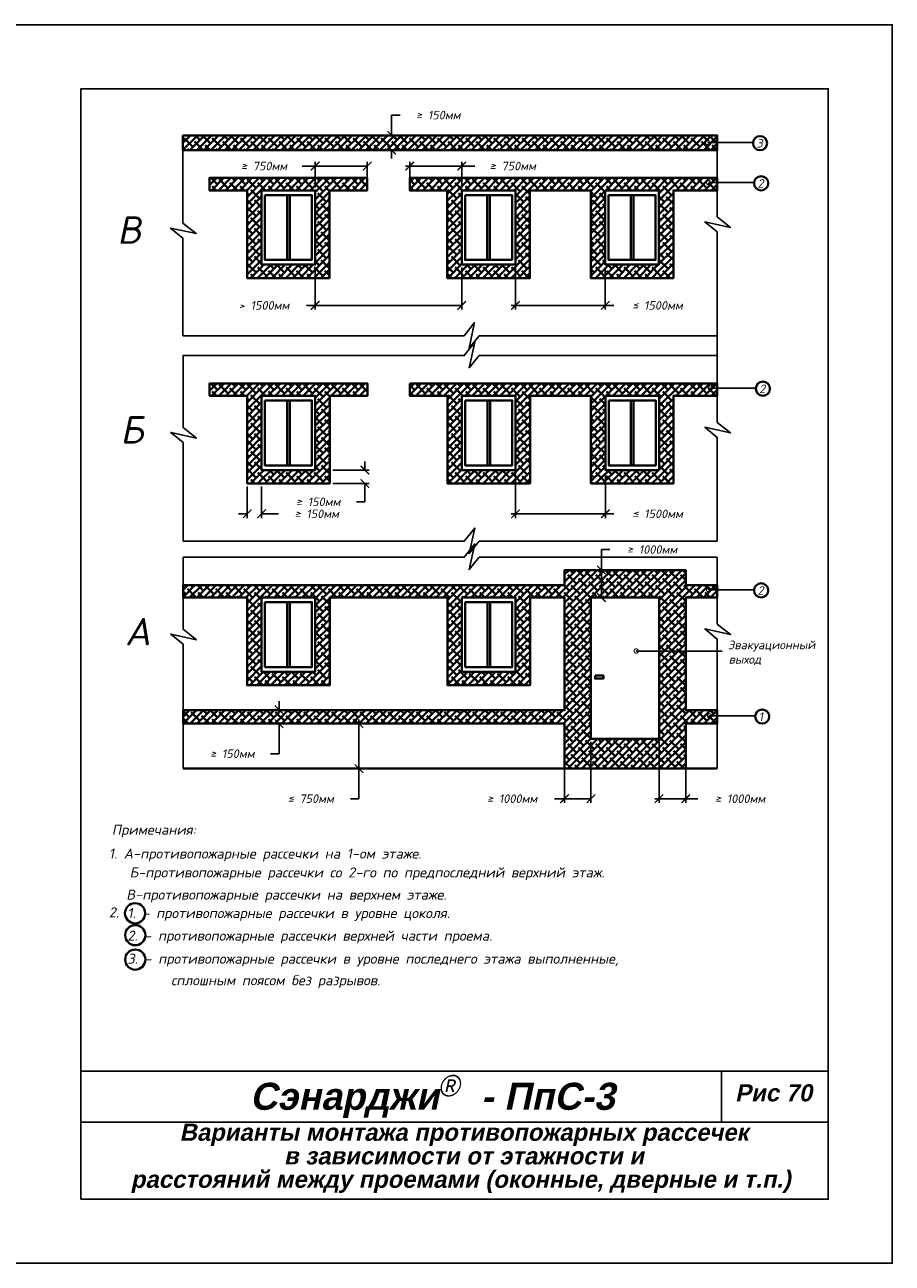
# Model space of a CAD drawing. Header units: inches. Extents: x 47 to 4151, y -1120 to 1902.
# Tile 31 of 93: x 1949 to 2152, y -419 to -129. Entities that reach past the tile are written whole.
import ezdxf

# ---------------------------------------------------------------- set-up
doc = ezdxf.new("R2010")
doc.units = ezdxf.units.IN
doc.header["$LTSCALE"] = 10
doc.header["$MEASUREMENT"] = 0
for name, color, linetype, lineweight in [('c3', 108, 'Continuous', 30), ('dim', 160, 'Continuous', 15), ('Layer1', 108, 'Continuous', 30)]:
    doc.layers.add(name, color=color, linetype=linetype, lineweight=lineweight)
for name, color, linetype in [('DUBEL', 142, 'Continuous'), ('hatch', 240, 'Continuous'), ('ndp', 242, 'Continuous'), ('ramka', 248, 'Continuous')]:
    doc.layers.add(name, color=color, linetype=linetype)
doc.layers.add('list', color=5, linetype='Continuous', plot=False)
doc.styles.add('ndp', font='ARIALBD.TTF', dxfattribs={"oblique": 12})
doc.styles.add('style2', font='romans.shx', dxfattribs={"oblique": 12})
doc.dimstyles.new('1', dxfattribs={"dimtxt": 2, "dimasz": 2, "dimexe": 1, "dimexo": 0.7, "dimgap": 2, "dimtad": 0, "dimtih": 1, "dimtoh": 1, "dimdec": 4, "dimzin": 0, "dimdsep": 46, "dimtxsty": 'style2', "dimblk": 'ARCHTICK', "dimcen": 1.5, "dimdle": 1, "dimadec": 0, "dimazin": 0, "dimtfac": 1, "dimtdec": 4, "dimtofl": 0, "dimtmove": 0, "dimatfit": 2, "dimldrblk": 'DOTSMALL', "dimfxl": 1, "dimtolj": 1, "dimtzin": 0, "dimarcsym": 0})
pattern_1 = [(45, (0, 17.3499), (-0.8244423, 0.8244423), []), (135, (0, 17.3499), (-2.47332694, 0.8244423), [2.9148438, -1.7489063])]
pattern_2 = [(45, (-0.0265, 65.447), (-0.8244423, 0.8244423), []), (135, (-0.0265, 65.447), (-2.47332694, 0.8244423), [2.9148438, -1.7489063])]

# ---------------------------------------------------------------- blocks, each defined once
blk = doc.blocks.new('_ArchTick')
at = {"layer": 'DUBEL', "color": 0, "const_width": 0.15}
blk.add_lwpolyline([(-0.5, -0.5), (0.5, 0.5)], dxfattribs=at)
blk = doc.blocks.new('*D372')
at = {"layer": 'Defpoints', "color": 0, "lineweight": 40}
for p in [(2001.28, -236.23), (2004.65, -236.28), (2004.65, -243.33)]:
    blk.add_point(p, dxfattribs=at)
at = {"layer": 'ndp', "color": 0, "lineweight": -2}
for p, q in [((2001.28, -236.93), (2001.28, -244.33)), ((2004.65, -236.98), (2004.65, -244.33)), ((2001.28, -243.33), (1999.28, -243.33)), ((2004.65, -243.33), (2008.65, -243.33))]:
    blk.add_line(p, q, dxfattribs=at)
at = {"layer": 'ndp', "color": 0, "lineweight": -2, "xscale": 2, "yscale": 2, "zscale": 2}
blk.add_blockref('_ArchTick', (2001.28, -243.33), dxfattribs=at)
at = {"layer": 'ndp', "color": 0, "lineweight": -2, "xscale": 2, "yscale": 2, "zscale": 2, "rotation": 180}
blk.add_blockref('_ArchTick', (2004.65, -243.33), dxfattribs=at)
at = {"layer": 'ndp', "color": 0, "insert": (2017.58, -243.33), "char_height": 2, "attachment_point": 5, "style": 'style2'}
blk.add_mtext('\\A1;{\\fRomanS|b0|i0|c204|p2;≥ 150мм}', dxfattribs=at)
blk = doc.blocks.new('_DotSmall')
at = {"layer": 'DUBEL', "color": 0, "const_width": 0.5}
blk.add_lwpolyline([(-0.0625, 0, 1), (0.0625, 0, 1)], format="xyb", close=True, dxfattribs=at)
blk = doc.blocks.new('*D373')
at = {"layer": 'Defpoints', "color": 0, "lineweight": 40}
for p in [(2064.13, -233.09), (2085.16, -233.09), (2085.16, -243.33)]:
    blk.add_point(p, dxfattribs=at)
at = {"layer": 'ndp', "color": 0, "lineweight": -2}
for p, q in [((2064.13, -233.79), (2064.13, -244.33)), ((2085.16, -233.79), (2085.16, -244.33)), ((2063.13, -243.33), (2085.16, -243.33)), ((2085.16, -243.33), (2087.16, -243.33))]:
    blk.add_line(p, q, dxfattribs=at)
at = {"layer": 'ndp', "color": 0, "lineweight": -2, "xscale": 2, "yscale": 2, "zscale": 2, "rotation": 180}
blk.add_blockref('_ArchTick', (2064.13, -243.33), dxfattribs=at)
at = {"layer": 'ndp', "color": 0, "lineweight": -2, "xscale": 2, "yscale": 2, "zscale": 2}
blk.add_blockref('_ArchTick', (2085.16, -243.33), dxfattribs=at)
at = {"layer": 'ndp', "color": 0, "insert": (2097.41, -243.33), "char_height": 2, "attachment_point": 5, "style": 'style2'}
blk.add_mtext('\\A1;{\\fRomanS|b0|i0|c204|p2;≤ 1500мм}', dxfattribs=at)
blk = doc.blocks.new('*D374')
at = {"layer": 'Defpoints', "color": 0, "lineweight": 40}
for p in [(2017.2, -184.99), (2051.53, -184.99), (2051.53, -194.53)]:
    blk.add_point(p, dxfattribs=at)
at = {"layer": 'ndp', "color": 0, "lineweight": -2}
for p, q in [((2017.2, -185.69), (2017.2, -195.53)), ((2051.53, -185.69), (2051.53, -195.53)), ((2017.2, -194.53), (2015.2, -194.53)), ((2051.53, -194.53), (2016.2, -194.53))]:
    blk.add_line(p, q, dxfattribs=at)
at = {"layer": 'ndp', "color": 0, "lineweight": -2, "xscale": 2, "yscale": 2, "zscale": 2, "rotation": 180}
blk.add_blockref('_ArchTick', (2017.2, -194.53), dxfattribs=at)
at = {"layer": 'ndp', "color": 0, "lineweight": -2, "xscale": 2, "yscale": 2, "zscale": 2}
blk.add_blockref('_ArchTick', (2051.53, -194.53), dxfattribs=at)
at = {"layer": 'ndp', "color": 1, "insert": (2005.24, -194.53), "char_height": 2, "attachment_point": 5, "style": 'style2'}
blk.add_mtext('\\A1;{\\fRomanS|b0|i0|c204|p2;> 1500мм}', dxfattribs=at)
blk = doc.blocks.new('*D375')
at = {"layer": 'Defpoints', "color": 0, "lineweight": 40}
for p in [(2064.1, -184.99), (2085.14, -184.99), (2085.14, -194.53)]:
    blk.add_point(p, dxfattribs=at)
at = {"layer": 'ndp', "color": 0, "lineweight": -2}
for p, q in [((2064.1, -185.69), (2064.1, -195.53)), ((2085.14, -185.69), (2085.14, -195.53)), ((2063.1, -194.53), (2085.14, -194.53)), ((2085.14, -194.53), (2087.14, -194.53))]:
    blk.add_line(p, q, dxfattribs=at)
at = {"layer": 'ndp', "color": 0, "lineweight": -2, "xscale": 2, "yscale": 2, "zscale": 2, "rotation": 180}
blk.add_blockref('_ArchTick', (2064.1, -194.53), dxfattribs=at)
at = {"layer": 'ndp', "color": 0, "lineweight": -2, "xscale": 2, "yscale": 2, "zscale": 2}
blk.add_blockref('_ArchTick', (2085.14, -194.53), dxfattribs=at)
at = {"layer": 'ndp', "color": 0, "insert": (2097.38, -194.53), "char_height": 2, "attachment_point": 5, "style": 'style2'}
blk.add_mtext('\\A1;{\\fRomanS|b0|i0|c204|p2;≤ 1500мм}', dxfattribs=at)
blk = doc.blocks.new('*D376')
at = {"layer": 'Defpoints', "color": 0, "lineweight": 40}
for p in [(2051.53, -161.9), (2039.35, -167.6), (2051.53, -167.6)]:
    blk.add_point(p, dxfattribs=at)
at = {"layer": 'ndp', "color": 0, "lineweight": -2}
for p, q in [((2038.35, -161.9), (2051.53, -161.9)), ((2039.35, -166.9), (2039.35, -160.9)), ((2051.53, -166.9), (2051.53, -160.9)), ((2051.53, -161.9), (2054.56, -161.9))]:
    blk.add_line(p, q, dxfattribs=at)
at = {"layer": 'ndp', "color": 0, "lineweight": -2, "xscale": 2, "yscale": 2, "zscale": 2, "rotation": 180}
blk.add_blockref('_ArchTick', (2039.35, -161.9), dxfattribs=at)
at = {"layer": 'ndp', "color": 0, "lineweight": -2, "xscale": 2, "yscale": 2, "zscale": 2}
blk.add_blockref('_ArchTick', (2051.53, -161.9), dxfattribs=at)
at = {"layer": 'ndp', "color": 1, "insert": (2063.49, -161.9), "char_height": 2, "attachment_point": 5, "style": 'style2'}
blk.add_mtext('\\A1;{\\fRomanS|b0|i0|c204|p2;≥ 750мм}', dxfattribs=at)
blk = doc.blocks.new('*D377')
at = {"layer": 'Defpoints', "color": 0, "lineweight": 40}
for p in [(2029.39, -161.9), (2017.2, -167.6), (2029.39, -167.6)]:
    blk.add_point(p, dxfattribs=at)
at = {"layer": 'ndp', "color": 0, "lineweight": -2}
for p, q in [((2017.2, -161.9), (2014.17, -161.9)), ((2029.39, -161.9), (2016.2, -161.9)), ((2017.2, -166.9), (2017.2, -160.9)), ((2029.39, -166.9), (2029.39, -160.9))]:
    blk.add_line(p, q, dxfattribs=at)
at = {"layer": 'ndp', "color": 0, "lineweight": -2, "xscale": 2, "yscale": 2, "zscale": 2, "rotation": 180}
blk.add_blockref('_ArchTick', (2017.2, -161.9), dxfattribs=at)
at = {"layer": 'ndp', "color": 0, "lineweight": -2, "xscale": 2, "yscale": 2, "zscale": 2}
blk.add_blockref('_ArchTick', (2029.39, -161.9), dxfattribs=at)
at = {"layer": 'ndp', "color": 1, "insert": (2005.24, -161.9), "char_height": 2, "attachment_point": 5, "style": 'style2'}
blk.add_mtext('\\A1;{\\fRomanS|b0|i0|c204|p2;≥ 750мм}', dxfattribs=at)
blk = doc.blocks.new('*D378')
at = {"layer": 'Defpoints', "color": 0, "lineweight": 40}
for p in [(2008.73, -289.19), (2008.73, -292.47), (2008.73, -292.47)]:
    blk.add_point(p, dxfattribs=at)
at = {"layer": 'dim', "color": 0, "lineweight": -2}
for p, q in [((2008.03, -289.19), (2007.73, -289.19)), ((2008.73, -289.19), (2008.73, -287.19)), ((2008.03, -292.47), (2007.73, -292.47)), ((2008.73, -292.47), (2008.73, -299.51)), ((2008.73, -299.51), (2006.73, -299.51))]:
    blk.add_line(p, q, dxfattribs=at)
at = {"layer": 'dim', "color": 0, "lineweight": -2, "xscale": 2, "yscale": 2, "zscale": 2}
for p, rotation in [((2008.73, -289.19), 270), ((2008.73, -292.47), 90)]:
    blk.add_blockref('_ArchTick', p, dxfattribs=dict(at, rotation=rotation))
at = {"layer": 'dim', "color": 0, "insert": (1997.8, -299.51), "char_height": 2, "attachment_point": 5, "style": 'style2'}
blk.add_mtext('\\A1;{\\fRomanS|b0|i0|c204|p2;≥ 150мм}', dxfattribs=at)
blk = doc.blocks.new('*D379')
at = {"layer": 'Defpoints', "color": 0, "lineweight": 40}
for p in [(2020.61, -233.09), (2020.61, -236.23), (2028.84, -236.23)]:
    blk.add_point(p, dxfattribs=at)
at = {"layer": 'dim', "color": 0, "lineweight": -2}
for p, q in [((2028.84, -233.09), (2028.84, -231.09)), ((2021.31, -233.09), (2029.84, -233.09)), ((2021.31, -236.23), (2029.84, -236.23)), ((2028.84, -236.23), (2028.84, -240.53)), ((2028.84, -240.53), (2026.84, -240.53))]:
    blk.add_line(p, q, dxfattribs=at)
at = {"layer": 'dim', "color": 0, "lineweight": -2, "xscale": 2, "yscale": 2, "zscale": 2}
for p, rotation in [((2028.84, -233.09), 270), ((2028.84, -236.23), 90)]:
    blk.add_blockref('_ArchTick', p, dxfattribs=dict(at, rotation=rotation))
at = {"layer": 'dim', "color": 0, "insert": (2017.91, -240.53), "char_height": 2, "attachment_point": 5, "style": 'style2'}
blk.add_mtext('\\A1;{\\fRomanS|b0|i0|c204|p2;≥ 150мм}', dxfattribs=at)
blk = doc.blocks.new('*D380')
at = {"layer": 'Defpoints', "color": 0, "lineweight": 40}
for p in [(1986.23, -154.71), (1986.23, -158.17), (2035.11, -158.17)]:
    blk.add_point(p, dxfattribs=at)
at = {"layer": 'dim', "color": 0, "lineweight": -2}
for p, q in [((2035.11, -154.71), (2035.11, -149.98)), ((2035.11, -149.98), (2037.11, -149.98)), ((1986.93, -154.71), (2036.11, -154.71)), ((1986.93, -158.17), (2036.11, -158.17)), ((2035.11, -158.17), (2035.11, -160.17))]:
    blk.add_line(p, q, dxfattribs=at)
at = {"layer": 'dim', "color": 0, "lineweight": -2, "xscale": 2, "yscale": 2, "zscale": 2}
for p, rotation in [((2035.11, -154.71), 270), ((2035.11, -158.17), 90)]:
    blk.add_blockref('_ArchTick', p, dxfattribs=dict(at, rotation=rotation))
at = {"layer": 'dim', "color": 0, "insert": (2046.04, -149.98), "char_height": 2, "attachment_point": 5, "style": 'style2'}
blk.add_mtext('\\A1;{\\fRomanS|b0|i0|c204|p2;≥ 150мм}', dxfattribs=at)
blk = doc.blocks.new('*D381')
at = {"layer": 'Defpoints', "color": 0, "lineweight": 40}
for p in [(2034.04, -292.47), (2027.46, -303), (2034.04, -303)]:
    blk.add_point(p, dxfattribs=at)
at = {"layer": 'dim', "color": 0, "lineweight": -2}
for p, q in [((2033.34, -292.47), (2026.46, -292.47)), ((2027.46, -291.47), (2027.46, -303)), ((2033.34, -303), (2026.46, -303)), ((2027.46, -303), (2027.46, -310.04)), ((2027.46, -310.04), (2025.46, -310.04))]:
    blk.add_line(p, q, dxfattribs=at)
at = {"layer": 'dim', "color": 0, "lineweight": -2, "xscale": 2, "yscale": 2, "zscale": 2}
for p, rotation in [((2027.46, -292.47), 90), ((2027.46, -303), 270)]:
    blk.add_blockref('_ArchTick', p, dxfattribs=dict(at, rotation=rotation))
at = {"layer": 'dim', "color": 0, "insert": (2016.17, -310.04), "char_height": 2, "attachment_point": 5, "style": 'style2'}
blk.add_mtext('\\A1;{\\fRomanS|b0|i0|c204|p2;≤ 750мм}', dxfattribs=at)
blk = doc.blocks.new('*D382')
at = {"layer": 'Defpoints', "color": 0, "lineweight": 40}
for p in [(2075.59, -292.47), (2081.78, -296.06), (2081.78, -310.04)]:
    blk.add_point(p, dxfattribs=at)
at = {"layer": 'ndp', "color": 0, "lineweight": -2}
for p, q in [((2075.59, -293.17), (2075.59, -311.04)), ((2081.78, -296.76), (2081.78, -311.04)), ((2075.59, -310.04), (2073.24, -310.04)), ((2081.78, -310.04), (2074.59, -310.04))]:
    blk.add_line(p, q, dxfattribs=at)
at = {"layer": 'ndp', "color": 0, "lineweight": -2, "xscale": 2, "yscale": 2, "zscale": 2, "rotation": 180}
blk.add_blockref('_ArchTick', (2075.59, -310.04), dxfattribs=at)
at = {"layer": 'ndp', "color": 0, "lineweight": -2, "xscale": 2, "yscale": 2, "zscale": 2}
blk.add_blockref('_ArchTick', (2081.78, -310.04), dxfattribs=at)
at = {"layer": 'ndp', "color": 0, "insert": (2063.34, -310.04), "char_height": 2, "attachment_point": 5, "style": 'style2'}
blk.add_mtext('\\A1;{\\fRomanS|b0|i0|c204|p2;≥ 1000мм}', dxfattribs=at)
blk = doc.blocks.new('*D383')
at = {"layer": 'Defpoints', "color": 0, "lineweight": 40}
for p in [(2103.99, -292.47), (2097.73, -296.06), (2103.99, -310.04)]:
    blk.add_point(p, dxfattribs=at)
at = {"layer": 'ndp', "color": 0, "lineweight": -2}
for p, q in [((2103.99, -293.17), (2103.99, -311.04)), ((2097.73, -296.76), (2097.73, -311.04)), ((2096.73, -310.04), (2103.99, -310.04)), ((2103.99, -310.04), (2106.83, -310.04))]:
    blk.add_line(p, q, dxfattribs=at)
at = {"layer": 'ndp', "color": 0, "lineweight": -2, "xscale": 2, "yscale": 2, "zscale": 2, "rotation": 180}
blk.add_blockref('_ArchTick', (2097.73, -310.04), dxfattribs=at)
at = {"layer": 'ndp', "color": 0, "lineweight": -2, "xscale": 2, "yscale": 2, "zscale": 2}
blk.add_blockref('_ArchTick', (2103.99, -310.04), dxfattribs=at)
at = {"layer": 'ndp', "color": 0, "insert": (2116.73, -310.04), "char_height": 2, "attachment_point": 5, "style": 'style2'}
blk.add_mtext('\\A1;{\\fRomanS|b0|i0|c204|p2;≥ 1000мм}', dxfattribs=at)
blk = doc.blocks.new('*D384')
at = {"layer": 'Defpoints', "color": 0, "lineweight": 40}
for p in [(2103.99, -256.5), (2084.22, -262.93), (2085.18, -262.93)]:
    blk.add_point(p, dxfattribs=at)
at = {"layer": 'dim', "color": 0, "lineweight": -2}
for p, q in [((2084.22, -256.5), (2084.22, -251.7)), ((2084.22, -251.7), (2086.22, -251.7)), ((2103.29, -256.5), (2083.22, -256.5)), ((2084.22, -262.93), (2084.22, -255.5)), ((2084.48, -262.93), (2083.22, -262.93))]:
    blk.add_line(p, q, dxfattribs=at)
at = {"layer": 'dim', "color": 0, "lineweight": -2, "xscale": 2, "yscale": 2, "zscale": 2}
for p, rotation in [((2084.22, -256.5), 90), ((2084.22, -262.93), 270)]:
    blk.add_blockref('_ArchTick', p, dxfattribs=dict(at, rotation=rotation))
at = {"layer": 'dim', "color": 0, "insert": (2096.12, -251.7), "char_height": 2, "attachment_point": 5, "style": 'style2'}
blk.add_mtext('\\A1;{\\fRomanS|b0|i0|c204|p2;≥ 1000мм}', dxfattribs=at)

msp = doc.modelspace()

# ---------------------------------------------------------------- hatches: boundary and pattern name
at = {"layer": 'hatch', "lineweight": 40}
h = msp.add_hatch(dxfattribs=at)
h.set_pattern_fill('ANSI38', color=1, scale=9.3275, style=0)
h.set_pattern_definition(pattern_1)
h.paths.add_polyline_path([(1986.233338, -154.714486), (1986.233343, -158.170868), (2111.346789, -158.170868), (2111.346789, -154.714486)])
h = msp.add_hatch(dxfattribs=at)
h.set_pattern_fill('ANSI38', color=1, scale=9.3275, style=0)
h.set_pattern_definition(pattern_2)
h.paths.add_polyline_path([(1992.451949, -164.695414), (1992.451949, -167.595211), (2001.242892, -167.595211), (2001.242892, -188.13545), (2004.639887, -188.13545), (2004.639887, -164.695414)])
h.paths.add_polyline_path([(2004.639887, -164.695414), (2004.627626, -167.595211), (2017.199501, -167.595211), (2017.199501, -184.993998), (2004.627626, -184.993998), (2004.639887, -188.13545), (2020.584236, -188.13545), (2020.584236, -167.595211), (2029.390158, -167.595211), (2029.390158, -164.695414)])
h = msp.add_hatch(dxfattribs=at)
h.set_pattern_fill('ANSI38', color=1, scale=9.3275, style=0)
h.set_pattern_definition(pattern_2)
h.paths.add_polyline_path([(2039.339735, -164.695414), (2039.339735, -167.595211), (2048.145657, -167.595211), (2048.145657, -188.13545), (2067.487002, -188.13545), (2067.487002, -184.957255), (2051.530387, -184.957255), (2051.530387, -167.595211), (2064.102262, -167.595211), (2064.102267, -184.957255), (2067.487002, -184.957255), (2067.487002, -167.595211), (2081.751244, -167.595211), (2081.751244, -188.13545), (2085.106266, -188.13545), (2085.135974, -167.595211), (2097.707854, -167.595211), (2097.707854, -188.13545), (2101.092589, -188.13545), (2101.092589, -167.595211), (2111.346789, -167.595211), (2111.346789, -164.695414)])
h.paths.add_polyline_path([(2085.106266, -188.13545), (2085.135979, -184.993998), (2097.707849, -184.993998), (2097.707849, -188.13545)], flags=17)
h = msp.add_hatch(dxfattribs=at)
h.set_pattern_fill('ANSI38', color=1, scale=9.3275, style=0)
h.set_pattern_definition(pattern_1)
h.paths.add_polyline_path([(1992.478472, -212.792467), (1992.478472, -215.692264), (2001.269415, -215.692264), (2001.269415, -236.232504), (2004.66641, -236.232504), (2004.66641, -212.792467)])
h.paths.add_polyline_path([(2004.66641, -212.792467), (2004.65415, -215.692264), (2017.226025, -215.692264), (2017.226025, -233.091051), (2004.65415, -233.091051), (2004.66641, -236.232504), (2020.61076, -236.232504), (2020.61076, -215.692264), (2029.416682, -215.692264), (2029.416682, -212.792467)])
h = msp.add_hatch(dxfattribs=at)
h.set_pattern_fill('ANSI38', color=1, scale=9.3275, style=0)
h.set_pattern_definition(pattern_1)
h.paths.add_polyline_path([(2039.366258, -212.792467), (2039.366258, -215.692264), (2048.172181, -215.692264), (2048.172181, -236.232504), (2067.513525, -236.232504), (2067.513525, -233.054309), (2051.556911, -233.054309), (2051.556911, -215.692264), (2064.128786, -215.692264), (2064.12879, -233.054309), (2067.513525, -233.054309), (2067.513525, -215.692264), (2081.777768, -215.692264), (2081.777768, -236.232504), (2085.13279, -236.232504), (2085.162498, -215.692264), (2097.734377, -215.692264), (2097.734377, -236.232504), (2101.119112, -236.232504), (2101.119112, -215.692264), (2111.373312, -215.692264), (2111.373312, -212.792467)])
h.paths.add_polyline_path([(2085.13279, -236.232504), (2085.162502, -233.091051), (2097.734373, -233.091051), (2097.734373, -236.232504)], flags=17)
h = msp.add_hatch(dxfattribs=at)
h.set_pattern_fill('ANSI38', color=1, scale=9.3275, style=0)
h.paths.add_polyline_path([(1986.259866, -260.027786), (2075.593212, -260.027786), (2075.593212, -256.496809), (2103.986823, -256.496809), (2103.986823, -260.027786), (2111.373317, -260.027786), (2111.373312, -262.927583), (2103.986823, -262.927583), (2103.986823, -289.325267), (2111.373314, -289.325267), (2111.373313, -292.466719), (2103.986823, -292.466719), (2103.986823, -302.995332), (2097.734382, -302.995332), (2097.734382, -262.927583), (2067.513525, -262.927583), (2067.513525, -283.467822), (2048.172181, -283.467822), (2048.172181, -262.927583), (2051.556911, -262.927583), (2051.556911, -280.32637), (2064.128786, -280.32637), (2064.128786, -262.927583), (2020.61076, -262.927583), (2020.61076, -283.467822), (2001.269415, -283.467822), (2001.269415, -262.927583), (2004.654145, -262.927583), (2004.654145, -280.32637), (2017.22602, -280.32637), (2017.22602, -262.927583), (1986.259866, -262.927583)])
h = msp.add_hatch(dxfattribs=at)
h.set_pattern_fill('ANSI38', color=1, scale=9.3275, style=0)
h.paths.add_polyline_path([(1986.259863, -289.325267), (2075.593212, -289.325267), (2075.593212, -262.927583), (2081.777772, -262.927583), (2081.777772, -296.057041), (2097.734382, -296.057041), (2097.734382, -302.995332), (2075.593212, -302.995332), (2075.593212, -292.466719), (1986.259863, -292.466719)])

# ---------------------------------------------------------------- linework, layer by layer
at = {"layer": 'c3', "color": 1, "lineweight": 40}
msp.add_lwpolyline([(1986.259866, -260.027786), (2075.593212, -260.027786), (2075.593212, -256.496809), (2103.986823, -256.496809), (2103.986823, -260.027786), (2111.373317, -260.027786), (2111.373312, -262.927583), (2103.986823, -262.927583), (2103.986823, -289.325267), (2111.373313, -289.325267), (2111.373313, -292.466719), (2103.986823, -292.466719), (2103.986823, -302.995332), (2075.593212, -302.995332), (2075.593212, -292.466719), (1986.259863, -292.466719), (1986.259863, -289.325267), (2075.593212, -289.325267), (2075.593212, -262.927583), (2067.513525, -262.927583), (2067.513525, -283.467822), (2048.172181, -283.467822), (2048.172181, -262.927583), (2020.61076, -262.927583), (2020.61076, -283.467822), (2001.269415, -283.467822), (2001.269415, -262.927583), (1986.259866, -262.927583), (1986.259866, -260.027786)], dxfattribs=at)
at = {"layer": 'hatch', "color": 1, "lineweight": 40}
for p, q in [((1986.233338, -154.714486), (2111.346789, -154.714486)), ((1986.233343, -158.170868), (2111.346793, -158.170868)), ((2075.593212, -256.496809), (2103.986823, -256.496809)), ((1986.259861, -302.995332), (2111.373312, -302.995332))]:
    msp.add_line(p, q, dxfattribs=at)
at = {"layer": 'hatch'}
for points in [[(1986.233338, -154.714486), (1986.233338, -175.276485), (1989.348012, -177.731217), (1983.346999, -176.419056), (1986.233338, -178.791037), (1986.233338, -201.681299)], [(2111.346789, -154.714486), (2111.346793, -173.831315), (2114.461467, -176.286047), (2108.460455, -174.973886), (2111.346793, -177.345867), (2111.346793, -204.809291)], [(1986.233338, -201.681299), (2052.090304, -201.681299), (2054.545036, -198.566626), (2053.232875, -204.567638), (2055.604856, -201.681299), (2111.373317, -201.681299)], [(2111.373317, -201.676571), (2111.373317, -221.928369), (2114.48799, -224.383101), (2108.486978, -223.07094), (2111.373317, -225.442921), (2111.373317, -249.778353)], [(1986.233338, -206.267921), (2052.116827, -206.267921), (2054.571559, -203.153248), (2053.259398, -209.15426), (2055.631379, -206.267921), (2111.373317, -206.267921)], [(1986.259866, -206.267921), (1986.259866, -223.136618), (1989.37454, -225.591351), (1983.373527, -224.279189), (1986.259866, -226.651171), (1986.259866, -249.778353)], [(1986.259866, -249.778353), (2052.116827, -249.778353), (2054.571559, -246.663679), (2053.259398, -252.664691), (2055.631379, -249.778353), (2111.373317, -249.778353)], [(1986.259866, -253.50324), (2052.116827, -253.50324), (2054.571559, -250.388567), (2053.259398, -256.389579), (2055.631379, -253.50324), (2111.373317, -253.50324)], [(1986.259866, -253.50324), (1986.259866, -270.371937), (1989.37454, -272.82667), (1983.373527, -271.514508), (1986.259866, -273.88649), (1986.259861, -302.995332)], [(2111.373317, -253.50324), (2111.373317, -269.163687), (2114.48799, -271.61842), (2108.486978, -270.306258), (2111.373317, -272.67824), (2111.373312, -302.995332)]]:
    msp.add_lwpolyline(points, dxfattribs=at)
at = {"layer": 'hatch', "color": 1, "lineweight": 40}
for points in [[(1986.233338, -154.714486), (1986.233343, -158.170868), (2111.346789, -158.170868), (2111.346789, -154.714486), (1986.233338, -154.714486)], [(1992.451949, -164.695414), (1992.451949, -167.595211), (2001.242892, -167.595211), (2001.257871, -188.13545), (2020.584236, -188.13545), (2020.584236, -167.595211), (2029.390158, -167.595211), (2029.390158, -164.695414), (1992.451949, -164.695414)], [(1992.478472, -212.792467), (1992.478472, -215.692264), (2001.269415, -215.692264), (2001.284394, -236.232504), (2020.61076, -236.232504), (2020.61076, -215.692264), (2029.416682, -215.692264), (2029.416682, -212.792467), (1992.478472, -212.792467)]]:
    msp.add_lwpolyline(points, dxfattribs=at)
for points in [[(2017.199501, -167.595211), (2004.627626, -167.595211), (2004.627626, -184.993998), (2017.199501, -184.993998)], [(2005.42027, -168.692186), (2016.406858, -168.692186), (2016.406858, -183.897022), (2005.42027, -183.897022)], [(2017.226025, -215.692264), (2004.65415, -215.692264), (2004.65415, -233.091051), (2017.226025, -233.091051)], [(2005.446794, -216.78924), (2016.433381, -216.78924), (2016.433381, -231.994076), (2005.446794, -231.994076)], [(2081.777772, -262.927583), (2097.734382, -262.927583), (2097.734382, -296.057041), (2081.777772, -296.057041)], [(2082.755191, -281.232644), (2084.711908, -281.232644), (2084.711908, -281.92663), (2082.755191, -281.92663)]]:
    msp.add_lwpolyline(points, close=True, dxfattribs=at)
for centre in [(2121.393189, -156.546833), (2121.646115, -165.936258), (2122.053005, -214.033311), (2121.643193, -261.268627), (2121.893198, -290.807763)]:
    msp.add_circle(centre, 1.658953, dxfattribs=at)
at = {"layer": 'Layer1', "color": 1, "lineweight": 40}
for p, q in [((2010.610577, -168.692186), (2010.610577, -183.897022)), ((2011.234269, -183.897022), (2011.234269, -168.692186)), ((2057.513338, -168.692186), (2057.513338, -183.897022)), ((2058.13703, -183.897022), (2058.13703, -168.692186)), ((2091.118925, -168.692186), (2091.118925, -183.897022)), ((2091.742617, -183.897022), (2091.742617, -168.692186)), ((2011.234269, -176.294604), (2011.234269, -183.897022)), ((2058.13703, -176.294604), (2058.13703, -183.897022)), ((2091.742617, -176.294604), (2091.742617, -183.897022)), ((2010.6371, -216.78924), (2010.6371, -231.994076)), ((2011.260793, -231.994076), (2011.260793, -216.78924)), ((2057.539861, -216.78924), (2057.539861, -231.994076)), ((2058.163553, -231.994076), (2058.163553, -216.78924)), ((2091.145448, -216.78924), (2091.145448, -231.994076)), ((2091.76914, -231.994076), (2091.76914, -216.78924)), ((2011.260793, -224.391658), (2011.260793, -231.994076)), ((2058.163553, -224.391658), (2058.163553, -231.994076)), ((2091.76914, -224.391658), (2091.76914, -231.994076)), ((2010.637096, -264.024559), (2010.637096, -279.229394)), ((2011.260788, -279.229394), (2011.260788, -264.024559)), ((2057.539861, -264.024559), (2057.539861, -279.229394)), ((2058.163553, -279.229394), (2058.163553, -264.024559)), ((2011.260788, -271.626976), (2011.260788, -279.229394)), ((2058.163553, -271.626976), (2058.163553, -279.229394))]:
    msp.add_line(p, q, dxfattribs=at)
for points in [[(1992.451949, -164.695414), (1992.451949, -167.595211), (2001.242892, -167.595211), (2001.257871, -188.13545), (2020.584236, -188.13545), (2020.584236, -167.595211), (2029.390158, -167.595211), (2029.390158, -164.695414), (1992.451949, -164.695414)], [(2039.339735, -164.695414), (2039.339735, -167.595211), (2048.145657, -167.595211), (2048.145657, -188.13545), (2067.487002, -188.13545), (2067.487002, -167.595211), (2081.751244, -167.595211), (2081.751244, -188.13545), (2101.092589, -188.13545), (2101.092589, -167.595211), (2111.346789, -167.595211), (2111.346793, -164.695414), (2039.339735, -164.695414)], [(2052.323031, -168.692186), (2063.309618, -168.692186), (2063.309618, -183.897022), (2052.323031, -183.897022), (2052.323031, -168.692186)], [(2085.928618, -168.692186), (2096.915205, -168.692186), (2096.915205, -183.897022), (2085.928618, -183.897022), (2085.928618, -168.692186)], [(1992.478472, -212.792467), (1992.478472, -215.692264), (2001.269415, -215.692264), (2001.284394, -236.232504), (2020.61076, -236.232504), (2020.61076, -215.692264), (2029.416682, -215.692264), (2029.416682, -212.792467), (1992.478472, -212.792467)], [(2039.366258, -212.792467), (2039.366258, -215.692264), (2048.172181, -215.692264), (2048.172181, -236.232504), (2067.513525, -236.232504), (2067.513525, -215.692264), (2081.777768, -215.692264), (2081.777768, -236.232504), (2101.119112, -236.232504), (2101.119112, -215.692264), (2111.373312, -215.692264), (2111.373317, -212.792467), (2039.366258, -212.792467)], [(2052.349554, -216.78924), (2063.336142, -216.78924), (2063.336142, -231.994076), (2052.349554, -231.994076), (2052.349554, -216.78924)], [(2085.955141, -216.78924), (2096.941729, -216.78924), (2096.941729, -231.994076), (2085.955141, -231.994076), (2085.955141, -216.78924)], [(2005.446789, -264.024559), (2016.433376, -264.024559), (2016.433376, -279.229394), (2005.446789, -279.229394), (2005.446789, -264.024559)], [(2052.349554, -264.024559), (2063.336142, -264.024559), (2063.336142, -279.229394), (2052.349554, -279.229394), (2052.349554, -264.024559)]]:
    msp.add_lwpolyline(points, dxfattribs=at)
for points in [[(2004.627626, -167.595211), (2017.199501, -167.595211), (2017.199501, -184.993998), (2004.627626, -184.993998)], [(2051.530387, -167.595211), (2064.102262, -167.595211), (2064.102262, -184.993998), (2051.530387, -184.993998)], [(2051.530392, -167.595211), (2064.102267, -167.595211), (2064.102267, -184.993998), (2051.530392, -184.993998)], [(2085.135974, -167.595211), (2097.707849, -167.595211), (2097.707849, -184.993998), (2085.135974, -184.993998)], [(2085.135979, -167.595211), (2097.707854, -167.595211), (2097.707854, -184.993998), (2085.135979, -184.993998)], [(2004.65415, -215.692264), (2017.226025, -215.692264), (2017.226025, -233.091051), (2004.65415, -233.091051)], [(2051.556911, -215.692264), (2064.128786, -215.692264), (2064.128786, -233.091051), (2051.556911, -233.091051)], [(2051.556915, -215.692264), (2064.12879, -215.692264), (2064.12879, -233.091051), (2051.556915, -233.091051)], [(2085.162498, -215.692264), (2097.734373, -215.692264), (2097.734373, -233.091051), (2085.162498, -233.091051)], [(2085.162502, -215.692264), (2097.734377, -215.692264), (2097.734377, -233.091051), (2085.162502, -233.091051)], [(2004.654145, -262.927583), (2017.22602, -262.927583), (2017.22602, -280.32637), (2004.654145, -280.32637)], [(2051.556911, -262.927583), (2064.128786, -262.927583), (2064.128786, -280.32637), (2051.556911, -280.32637)]]:
    msp.add_lwpolyline(points, close=True, dxfattribs=at)
for centre in [(1975.024563, -336.873587), (1975.069354, -342.005136), (1975.069354, -347.721914)]:
    msp.add_circle(centre, 2.364978, dxfattribs=at)
at = {"layer": 'list'}
msp.add_lwpolyline([(1942.340119, -418.822073), (2152.340119, -418.822073), (2152.340119, -128.822073), (1942.340119, -128.822073)], close=True, dxfattribs=at)
at = {"layer": 'ramka'}
for p, q in [((2137.340119, -373.822073), (1962.340119, -373.822073)), ((2112.340119, -373.822073), (2112.340119, -385.822073)), ((2137.340119, -385.822073), (1962.340119, -385.822073))]:
    msp.add_line(p, q, dxfattribs=at)
msp.add_lwpolyline([(1962.340119, -403.822073), (2137.340119, -403.822073), (2137.340119, -143.822073), (1962.340119, -143.822073)], close=True, dxfattribs=at)

# ---------------------------------------------------------------- texts
at = {"layer": 'dim', "color": 160, "char_height": 6.4282148, "width": 9.76187766, "attachment_point": 1, "style": 'style2'}
for s, insert in [('{\\C1;B}', (1970.847402, -173.689466)), ('{\\C1;Б}', (1971.544182, -220.445723)), ('{\\C1;A}', (1972.641863, -267.715441))]:
    msp.add_mtext(s, dxfattribs=dict(at, insert=insert))
at = {"layer": 'ndp', "oblique": 12}
for s, height, style, p in [('Примечания:', 2.34619952, 'style2', (1969.586091, -318.485224)), ('1. A-противопожарные рассечки на 1-ом этаже.', 2.34619952, 'style2', (1968.87921, -324.067556)), ('Б-противопожарные рассечки со 2-го по предпоследний верхний этаж.', 2.34619952, 'style2', (1973.745706, -328.485016)), ('B-противопожарные рассечки на верхнем этаже.', 2.34619952, 'style2', (1972.965787, -333.682029)), ('2.', 2.3461995, 'style2', (1968.87921, -337.839638)), ('1. - противопожарные рассечки в уровне цоколя.', 2.34619952, 'style2', (1973.232525, -338.007624)), ('2. - противопожарные рассечки верхней части проема.', 2.34619952, 'style2', (1973.232525, -343.29148)), ('3. - противопожарные рассечки в уровне последнего этажа выполненные,', 2.34619952, 'style2', (1973.232525, -348.684667)), ('сплошным поясом без разрывов.', 2.34619952, 'style2', (1983.459656, -353.737545)), ('Сэнарджи    - ПпС-3 ', 6.33260053, 'ndp', (2001.916788, -382.897735)), ('Рис 70 ', 4, 'ndp', (2115.543499, -380.920021)), ('Варианты монтажа противопожарных рассечек', 4, 'ndp', (1985.444653, -390.153433)), ('в зависимости от этажности и', 4, 'ndp', (2009.882429, -395.68402)), (' расстояний между проемами (оконные, дверные и т.п.)', 4, 'ndp', (1972.445829, -401.162582))]:
    msp.add_text(s, height=height, dxfattribs=dict(at, style=style)).set_placement(p)
at = {"layer": 'ndp', "style": 'style2'}
for s, insert, char_height, attachment_point in [('3', (2120.552575, -156.571958), 2, 4), ('2', (2120.805501, -165.961384), 2, 4), ('2', (2121.212391, -214.058437), 2, 4), ('2', (2120.80258, -261.293753), 2, 4), ('Эвакуационный', (2113.885902, -274.313335), 2, 4), ('выход ', (2114.056579, -277.588237), 2, 4), ('1', (2121.052584, -290.832889), 2, 4), ('{\\fCentury Gothic|b0|i0|c204|p32;®}', (2045.979592, -374.75865), 5, 1)]:
    msp.add_mtext(s, dxfattribs=dict(at, insert=insert, char_height=char_height, attachment_point=attachment_point))

# ---------------------------------------------------------------- dimensions: what is measured, and where the dimension line sits
at = {"layer": 'dim', "color": 1}
for base, p1, p2, text, picture, middle in [((2035.112081, -158.170868), (1986.233338, -154.714486), (1986.233343, -158.170868), '{\\fRomanS|b0|i0|c204|p2;≥ 150мм}', '*D380', (2046.044946, -149.981611)), ((2028.844622, -236.232504), (2020.61076, -233.091051), (2020.61076, -236.232504), '{\\fRomanS|b0|i0|c204|p2;≥ 150мм}', '*D379', (2017.911758, -240.532319)), ((2084.220676, -262.927583), (2103.986823, -256.496809), (2085.183883, -262.927583), '{\\fRomanS|b0|i0|c204|p2;≥ 1000мм}', '*D384', (2096.116747, -251.697276)), ((2008.729956, -292.466719), (2008.729956, -289.188795), (2008.729956, -292.466719), '{\\fRomanS|b0|i0|c204|p2;≥ 150мм}', '*D378', (1997.797092, -299.512627)), ((2027.456793, -302.995332), (2034.037035, -292.466719), (2034.037035, -302.995332), '{\\fRomanS|b0|i0|c204|p2;≤ 750мм}', '*D381', (2016.171306, -310.04124))]:
    dim = msp.add_linear_dim(base=base, p1=p1, p2=p2, angle=270, text=text, dimstyle='1', dxfattribs=at)
    dim.commit()
    dim.dimension.update_dxf_attribs({"geometry": picture, "text_midpoint": middle, "dimtype": 160})
at = {"layer": 'ndp'}
for base, p1, p2, text, override, picture, middle in [((2029.390158, -161.900856), (2017.199501, -167.595211), (2029.390158, -167.595211), '{\\fRomanS|b0|i0|c204|p2;≥ 750мм}', {"dimclrt": 1, "dimtmove": 0}, '*D377', (2005.236912, -161.900856)), ((2051.530392, -161.900856), (2039.354714, -167.595211), (2051.530392, -167.595211), '{\\fRomanS|b0|i0|c204|p2;≥ 750мм}', {"dimclrt": 1, "dimtmove": 0}, '*D376', (2063.492982, -161.900856)), ((2051.530387, -194.531513), (2017.199501, -184.993998), (2051.530387, -184.993998), '{\\fRomanS|b0|i0|c204|p2;> 1500мм}', {"dimclrt": 1, "dimtmove": 0}, '*D374', (2005.236912, -194.531513)), ((2085.135974, -194.531513), (2064.102262, -184.993998), (2085.135974, -184.993998), '{\\fRomanS|b0|i0|c204|p2;≤ 1500мм}', {"dimtxsty": 'style2', "dimtmove": 0}, '*D375', (2097.384667, -194.531513)), ((2085.162498, -243.328567), (2064.12879, -233.091051), (2085.162498, -233.091051), '{\\fRomanS|b0|i0|c204|p2;≤ 1500мм}', {"dimtxsty": 'style2', "dimtmove": 0}, '*D373', (2097.411191, -243.328567)), ((2004.649933, -243.328567), (2001.284394, -236.232504), (2004.649933, -236.283759), '{\\fRomanS|b0|i0|c204|p2;≥ 150мм}', {"dimtmove": 0}, '*D372', (2017.582797, -243.328567)), ((2081.777772, -310.04124), (2075.593212, -292.466719), (2081.777772, -296.057041), '{\\fRomanS|b0|i0|c204|p2;≥ 1000мм}', {"dimtxsty": 'style2', "dimtmove": 0}, '*D382', (2063.344519, -310.04124)), ((2103.986823, -310.04124), (2097.734382, -296.057041), (2103.986823, -292.466719), '{\\fRomanS|b0|i0|c204|p2;≥ 1000мм}', {"dimtxsty": 'style2', "dimtmove": 0}, '*D383', (2116.725069, -310.04124))]:
    dim = msp.add_linear_dim(base=base, p1=p1, p2=p2, text=text, dimstyle='1', override=override, dxfattribs=at)
    dim.commit()
    dim.dimension.update_dxf_attribs({"geometry": picture, "text_midpoint": middle, "dimtype": 160})

# ---------------------------------------------------------------- leaders
at = {"layer": 'ndp', "annotation_type": 0, "has_hookline": 1, "hookline_direction": 0, "text_width": 1.486996}
for points in [[(2109.076767, -156.390673), (2119.74102, -156.396956)], [(2109.329693, -165.780098), (2119.993946, -165.786381)], [(2109.736583, -213.877152), (2120.400836, -213.883435)], [(2109.326772, -261.112468), (2119.991025, -261.118751)], [(2092.395185, -275.465383), (2112.520427, -275.471)], [(2109.576776, -290.651604), (2120.241029, -290.657887)]]:
    msp.add_leader(points, dimstyle='1', override={"dimgap": 1, "dimtad": 0}, dxfattribs=at)

doc.saveas('drawing.dxf')
